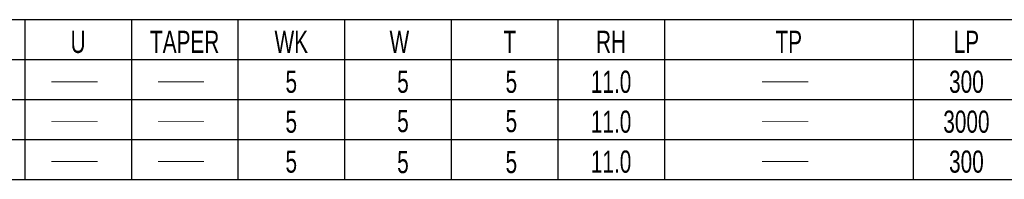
# Model space of a CAD drawing. Header units: millimetres. Extents: x -184 to 446, y -153 to 293.
# Tile 3 of 14: x 87 to 198, y 24 to 42. Entities that reach past the tile are written whole.
import ezdxf
from ezdxf.enums import TextEntityAlignment as Align

# ---------------------------------------------------------------- set-up
doc = ezdxf.new("R2010")
doc.units = ezdxf.units.MM
doc.header["$LTSCALE"] = 23.1
doc.layers.get('0').update_dxf_attribs({"linetype": 'CONTINUOUS'})
doc.styles.get("Standard").update_dxf_attribs({"font": 'txt', "width": 0.7})

msp = doc.modelspace()

# ---------------------------------------------------------------- linework, layer by layer
at = {"color": 7, "linetype": 'Continuous'}
for p, q in [((-12.5171, 41.8126), (123.4829, 41.8126)), ((87.4829, 41.8126), (87.4829, 23.8126)), ((99.4829, 41.8126), (99.4829, 23.8126)), ((111.4829, 41.8126), (111.4829, 23.8126)), ((123.4829, 41.8126), (123.4829, 23.8126)), ((123.4829, 41.8126), (211.4829, 41.8126)), ((135.4829, 41.8126), (135.4829, 23.8126)), ((147.4829, 41.8126), (147.4829, 23.8126)), ((159.4829, 41.8126), (159.4829, 23.8126)), ((187.4829, 41.8126), (187.4829, 23.8126)), ((-12.5171, 37.3126), (123.4829, 37.3126)), ((123.4829, 37.3126), (211.4829, 37.3126)), ((-12.5171, 32.8126), (123.4829, 32.8126)), ((123.4829, 32.8126), (211.4829, 32.8126)), ((-12.5171, 28.3126), (123.4829, 28.3126)), ((123.4829, 28.3126), (211.4829, 28.3126)), ((-12.5171, 23.8126), (123.4829, 23.8126)), ((123.4829, 23.8126), (211.4829, 23.8126))]:
    msp.add_line(p, q, dxfattribs=at)
at = {"color": 7, "linetype": 'Continuous', "const_width": 0.1}
for points in [[(90.4621, 34.8126), (95.6704, 34.8126)], [(102.4621, 34.8126), (107.6704, 34.8126)], [(170.4621, 34.8126), (175.6704, 34.8126)], [(90.4621, 30.3126), (95.6704, 30.3126)], [(102.4621, 30.3126), (107.6704, 30.3126)], [(170.4621, 30.3126), (175.6704, 30.3126)], [(90.4621, 25.8126), (95.6704, 25.8126)], [(102.4621, 25.8126), (107.6704, 25.8126)], [(170.4621, 25.8126), (175.6704, 25.8126)]]:
    msp.add_lwpolyline(points, dxfattribs=at)

# ---------------------------------------------------------------- texts
at = {"color": 7, "linetype": 'Continuous', "width": 0.7}
for s, p in [('U', (93.4829, 38.0626)), ('TAPER', (105.4829, 38.0626)), ('WK', (117.4829, 38.0626)), ('W', (129.6504, 38.0626)), ('T', (142.0742, 38.0626)), ('RH', (153.4829, 38.0626)), ('TP', (173.4829, 38.0626)), ('LP', (193.4829, 38.0626)), ('5', (117.4829, 33.5626)), ('5', (130.0542, 33.5626)), ('5', (142.2558, 33.5626)), ('11.0', (153.4829, 33.5626)), ('300', (193.4829, 33.5626)), ('5', (117.4829, 29.0626)), ('5', (130.0542, 29.129)), ('5', (142.2558, 29.129)), ('11.0', (153.4829, 29.0626)), ('3000', (193.4829, 29.0626)), ('5', (117.4829, 24.5626)), ('5', (130.0542, 24.5107)), ('5', (142.2558, 24.5107)), ('11.0', (153.4829, 24.5626)), ('300', (193.4829, 24.5626))]:
    msp.add_text(s, height=2.5, dxfattribs=at).set_placement(p, align=Align.CENTER)

doc.saveas('drawing.dxf')
